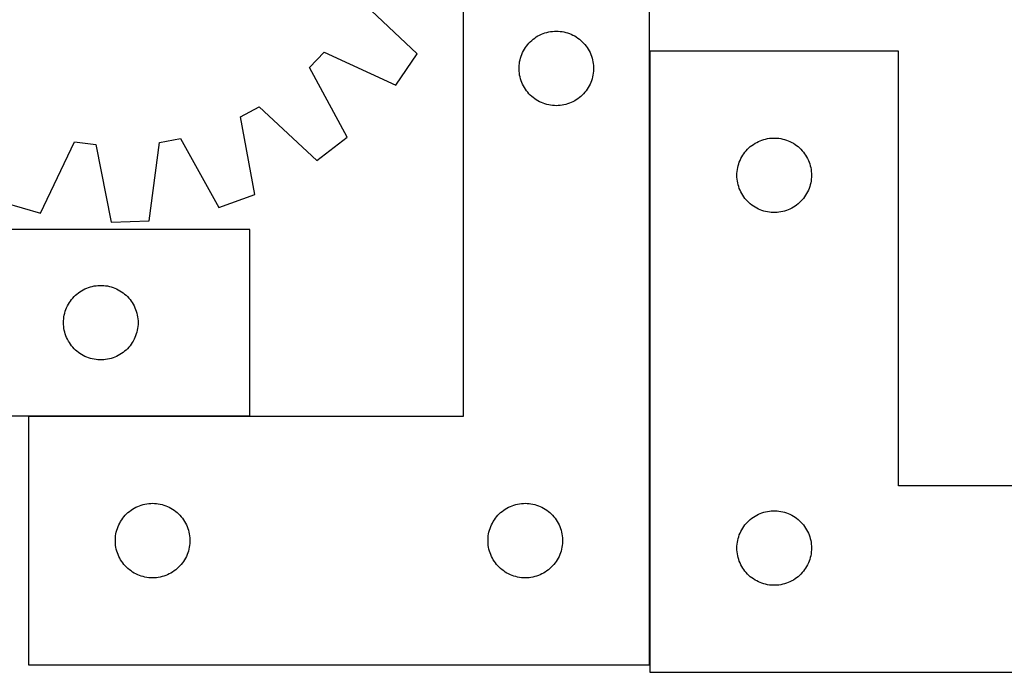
# Model space of a CAD drawing. Header units: millimetres. Extents: x 7 to 1493, y 7 to 470.
# Tile 2 of 6: x 314 to 710, y 7 to 269. Entities that reach past the tile are written whole.
import ezdxf

# ---------------------------------------------------------------- set-up
doc = ezdxf.new("R2010")
doc.units = ezdxf.units.MM
doc.layers.add('COMMON', color=5, linetype='CONTINUOUS', true_color=0x0000ff)
doc.layers.add('CUT', color=7, linetype='CONTINUOUS', true_color=0x000000)

msp = doc.modelspace()

# ---------------------------------------------------------------- linework, layer by layer
at = {"layer": 'COMMON'}
for p, q in [((567.683007, 9.549572), (567.683007, 256.552064)), ((406.731189, 109.649573), (317.583006, 109.649573))]:
    msp.add_line(p, q, dxfattribs=at)
at = {"layer": 'CUT'}
for p, q in [((492.583006, 309.549572), (492.583006, 109.549572)), ((567.583006, 9.549572), (567.583006, 309.549572)), ((474.083018, 255.482834), (451.048443, 277.354806)), ((520.773864, 261.31137), (521.391689, 261.774998)), ((521.391689, 261.774998), (522.032563, 262.206206)), ((522.032563, 262.206206), (522.694785, 262.603851)), ((522.694785, 262.603851), (523.376599, 262.966879)), ((523.376599, 262.966879), (524.076197, 263.294326)), ((524.076197, 263.294326), (524.791725, 263.585325)), ((524.791725, 263.585325), (525.521283, 263.839103)), ((525.521283, 263.839103), (526.262939, 264.054988)), ((526.262939, 264.054988), (527.014725, 264.232408)), ((527.014725, 264.232408), (527.774647, 264.370891)), ((527.774647, 264.370891), (528.540691, 264.470071)), ((528.540691, 264.470071), (529.310825, 264.529684)), ((529.310825, 264.529684), (530.083006, 264.549572)), ((530.083006, 264.549572), (530.855187, 264.529684)), ((530.855187, 264.529684), (531.625321, 264.470071)), ((531.625321, 264.470071), (532.391364, 264.370891)), ((532.391364, 264.370891), (533.151287, 264.232408)), ((533.151287, 264.232408), (533.903073, 264.054988)), ((533.903073, 264.054988), (534.644728, 263.839103)), ((534.644728, 263.839103), (535.374287, 263.585325)), ((535.374287, 263.585325), (536.089814, 263.294326)), ((536.089814, 263.294326), (536.789413, 262.966879)), ((536.789413, 262.966879), (537.471227, 262.603851)), ((537.471227, 262.603851), (538.133449, 262.206206)), ((538.133449, 262.206206), (538.774322, 261.774998)), ((538.774322, 261.774998), (539.392148, 261.31137)), ((517.223286, 257.271464), (517.637851, 257.923228)), ((517.637851, 257.923228), (518.085417, 258.552787)), ((518.085417, 258.552787), (518.564799, 259.15847)), ((518.564799, 259.15847), (519.074725, 259.738673)), ((519.074725, 259.738673), (519.613844, 260.291855)), ((519.613844, 260.291855), (520.180724, 260.816551)), ((520.180724, 260.816551), (520.773864, 261.31137)), ((539.392148, 261.31137), (539.985288, 260.816551)), ((539.985288, 260.816551), (540.552168, 260.291855)), ((540.552168, 260.291855), (541.091286, 259.738673)), ((541.091286, 259.738673), (541.601213, 259.15847)), ((541.601213, 259.15847), (542.080594, 258.552787)), ((542.080594, 258.552787), (542.528161, 257.923228)), ((542.528161, 257.923228), (542.942725, 257.271464)), ((430.749712, 249.873387), (436.619349, 256.123726)), ((436.619349, 256.123726), (465.434583, 242.757461)), ((465.434583, 242.757461), (474.083018, 255.482834)), ((515.48404, 252.994889), (515.680758, 253.741857)), ((515.680758, 253.741857), (515.915667, 254.477708)), ((515.915667, 254.477708), (516.188146, 255.200491)), ((516.188146, 255.200491), (516.497472, 255.908288)), ((516.497472, 255.908288), (516.842824, 256.599224)), ((516.842824, 256.599224), (517.223286, 257.271464)), ((542.942725, 257.271464), (543.323188, 256.599224)), ((543.323188, 256.599224), (543.66854, 255.908288)), ((543.66854, 255.908288), (543.977865, 255.200491)), ((543.977865, 255.200491), (544.250344, 254.477708)), ((544.250344, 254.477708), (544.485254, 253.741857)), ((544.485254, 253.741857), (544.681971, 252.994889)), ((667.783007, 256.552064), (567.783007, 256.552064)), ((567.783007, 256.552064), (567.783007, 6.552064)), ((667.783007, 81.552064), (667.783007, 256.552064)), ((445.898083, 221.953831), (430.749712, 249.873387)), ((515.087979, 249.935791), (515.127743, 250.707204)), ((515.087979, 249.163354), (515.087979, 249.935791)), ((515.127743, 250.707204), (515.207166, 251.475548)), ((515.207166, 251.475548), (515.326037, 252.238784)), ((515.326037, 252.238784), (515.48404, 252.994889)), ((544.681971, 252.994889), (544.839975, 252.238784)), ((544.839975, 252.238784), (544.958846, 251.475548)), ((544.958846, 251.475548), (545.038269, 250.707204)), ((545.038269, 250.707204), (545.078033, 249.935791)), ((545.078033, 249.935791), (545.078033, 249.163354)), ((515.127743, 248.391941), (515.087979, 249.163354)), ((515.207166, 247.623597), (515.127743, 248.391941)), ((515.326037, 246.860361), (515.207166, 247.623597)), ((515.48404, 246.104256), (515.326037, 246.860361)), ((515.680758, 245.357288), (515.48404, 246.104256)), ((544.681971, 246.104256), (544.485254, 245.357288)), ((544.839975, 246.860361), (544.681971, 246.104256)), ((544.958846, 247.623597), (544.839975, 246.860361)), ((545.038269, 248.391941), (544.958846, 247.623597)), ((545.078033, 249.163354), (545.038269, 248.391941)), ((515.915667, 244.621437), (515.680758, 245.357288)), ((516.188146, 243.898654), (515.915667, 244.621437)), ((516.497472, 243.190857), (516.188146, 243.898654)), ((516.842824, 242.499921), (516.497472, 243.190857)), ((517.223286, 241.82768), (516.842824, 242.499921)), ((517.637851, 241.175917), (517.223286, 241.82768)), ((542.942725, 241.82768), (542.528161, 241.175917)), ((543.323188, 242.499921), (542.942725, 241.82768)), ((543.66854, 243.190857), (543.323188, 242.499921)), ((543.977865, 243.898654), (543.66854, 243.190857)), ((544.250344, 244.621437), (543.977865, 243.898654)), ((544.485254, 245.357288), (544.250344, 244.621437)), ((518.085417, 240.546358), (517.637851, 241.175917)), ((518.564799, 239.940675), (518.085417, 240.546358)), ((519.074725, 239.360472), (518.564799, 239.940675)), ((519.613844, 238.80729), (519.074725, 239.360472)), ((520.180724, 238.282594), (519.613844, 238.80729)), ((520.773864, 237.787775), (520.180724, 238.282594)), ((539.985288, 238.282594), (539.392148, 237.787775)), ((540.552168, 238.80729), (539.985288, 238.282594)), ((541.091286, 239.360472), (540.552168, 238.80729)), ((541.601213, 239.940675), (541.091286, 239.360472)), ((542.080594, 240.546358), (541.601213, 239.940675)), ((542.528161, 241.175917), (542.080594, 240.546358)), ((402.952246, 230.009658), (410.466063, 234.140266)), ((410.466063, 234.140266), (433.740576, 212.523796)), ((521.391689, 237.324147), (520.773864, 237.787775)), ((522.032563, 236.892939), (521.391689, 237.324147)), ((522.694785, 236.495294), (522.032563, 236.892939)), ((523.376599, 236.132266), (522.694785, 236.495294)), ((524.076197, 235.804819), (523.376599, 236.132266)), ((524.791725, 235.51382), (524.076197, 235.804819)), ((525.521283, 235.260042), (524.791725, 235.51382)), ((526.262939, 235.044157), (525.521283, 235.260042)), ((527.014725, 234.866737), (526.262939, 235.044157)), ((527.774647, 234.728254), (527.014725, 234.866737)), ((528.540691, 234.629074), (527.774647, 234.728254)), ((529.310825, 234.569461), (528.540691, 234.629074)), ((530.083006, 234.549572), (529.310825, 234.569461)), ((530.855187, 234.569461), (530.083006, 234.549572)), ((531.625321, 234.629074), (530.855187, 234.569461)), ((532.391364, 234.728254), (531.625321, 234.629074)), ((533.151287, 234.866737), (532.391364, 234.728254)), ((533.903073, 235.044157), (533.151287, 234.866737)), ((534.644728, 235.260042), (533.903073, 235.044157)), ((535.374287, 235.51382), (534.644728, 235.260042)), ((536.089814, 235.804819), (535.374287, 235.51382)), ((536.789413, 236.132266), (536.089814, 235.804819)), ((537.471227, 236.495294), (536.789413, 236.132266)), ((538.133449, 236.892939), (537.471227, 236.495294)), ((538.774322, 237.324147), (538.133449, 236.892939)), ((539.392148, 237.787775), (538.774322, 237.324147)), ((408.731586, 198.775478), (402.952246, 230.009658)), ((433.740576, 212.523796), (445.898083, 221.953831)), ((322.52942, 191.310871), (336.212826, 219.976864)), ((336.212826, 219.976864), (344.719542, 218.902086)), ((344.719542, 218.902086), (350.843176, 187.733578)), ((366.221642, 188.216634), (370.377055, 219.708018)), ((370.377055, 219.708018), (378.799548, 221.314563)), ((378.799548, 221.314563), (394.255069, 193.563858)), ((607.593907, 217.560344), (608.174109, 218.07027)), ((608.174109, 218.07027), (608.779793, 218.549652)), ((608.779793, 218.549652), (609.409351, 218.997219)), ((609.409351, 218.997219), (610.061115, 219.411783)), ((610.061115, 219.411783), (610.733356, 219.792246)), ((610.733356, 219.792246), (611.424291, 220.137598)), ((611.424291, 220.137598), (612.132088, 220.446923)), ((612.132088, 220.446923), (612.854871, 220.719402)), ((612.854871, 220.719402), (613.590722, 220.954312)), ((613.590722, 220.954312), (614.337691, 221.151029)), ((614.337691, 221.151029), (615.093795, 221.309033)), ((615.093795, 221.309033), (615.857031, 221.427904)), ((615.857031, 221.427904), (616.625375, 221.507327)), ((616.625375, 221.507327), (617.396788, 221.547091)), ((617.396788, 221.547091), (618.169226, 221.547091)), ((618.169226, 221.547091), (618.940639, 221.507327)), ((618.940639, 221.507327), (619.708982, 221.427904)), ((619.708982, 221.427904), (620.472218, 221.309033)), ((620.472218, 221.309033), (621.228323, 221.151029)), ((621.228323, 221.151029), (621.975291, 220.954312)), ((621.975291, 220.954312), (622.711143, 220.719402)), ((622.711143, 220.719402), (623.433925, 220.446923)), ((623.433925, 220.446923), (624.141723, 220.137598)), ((624.141723, 220.137598), (624.832658, 219.792246)), ((624.832658, 219.792246), (625.504899, 219.411783)), ((625.504899, 219.411783), (626.156663, 218.997219)), ((626.156663, 218.997219), (626.786221, 218.549652)), ((626.786221, 218.549652), (627.391905, 218.07027)), ((627.391905, 218.07027), (627.972107, 217.560344)), ((604.728728, 213.940285), (605.126373, 214.602507)), ((605.126373, 214.602507), (605.557582, 215.24338)), ((605.557582, 215.24338), (606.02121, 215.861206)), ((606.02121, 215.861206), (606.516028, 216.454346)), ((606.516028, 216.454346), (607.040724, 217.021226)), ((607.040724, 217.021226), (607.593907, 217.560344)), ((627.972107, 217.560344), (628.52529, 217.021226)), ((628.52529, 217.021226), (629.049986, 216.454346)), ((629.049986, 216.454346), (629.544804, 215.861206)), ((629.544804, 215.861206), (630.008432, 215.24338)), ((630.008432, 215.24338), (630.43964, 214.602507)), ((630.43964, 214.602507), (630.837285, 213.940285)), ((603.100172, 209.620345), (603.277591, 210.372131)), ((603.277591, 210.372131), (603.493476, 211.113786)), ((603.493476, 211.113786), (603.747255, 211.843345)), ((603.747255, 211.843345), (604.038253, 212.558872)), ((604.038253, 212.558872), (604.365701, 213.258471)), ((604.365701, 213.258471), (604.728728, 213.940285)), ((630.837285, 213.940285), (631.200313, 213.258471)), ((631.200313, 213.258471), (631.52776, 212.558872)), ((631.52776, 212.558872), (631.818759, 211.843345)), ((631.818759, 211.843345), (632.072538, 211.113786)), ((632.072538, 211.113786), (632.288423, 210.372131)), ((632.288423, 210.372131), (632.465842, 209.620345)), ((602.783007, 206.552064), (602.802895, 207.324245)), ((602.802895, 205.779882), (602.783007, 206.552064)), ((602.802895, 207.324245), (602.862509, 208.094379)), ((602.862509, 208.094379), (602.961688, 208.860422)), ((602.961688, 208.860422), (603.100172, 209.620345)), ((632.465842, 209.620345), (632.604325, 208.860422)), ((632.604325, 208.860422), (632.703505, 208.094379)), ((632.703505, 208.094379), (632.763118, 207.324245)), ((632.763118, 207.324245), (632.783007, 206.552064)), ((632.783007, 206.552064), (632.763118, 205.779882)), ((602.862509, 205.009749), (602.802895, 205.779882)), ((602.961688, 204.243705), (602.862509, 205.009749)), ((603.100172, 203.483783), (602.961688, 204.243705)), ((603.277591, 202.731997), (603.100172, 203.483783)), ((603.493476, 201.990341), (603.277591, 202.731997)), ((632.288423, 202.731997), (632.072538, 201.990341)), ((632.465842, 203.483783), (632.288423, 202.731997)), ((632.604325, 204.243705), (632.465842, 203.483783)), ((632.703505, 205.009749), (632.604325, 204.243705)), ((632.763118, 205.779882), (632.703505, 205.009749)), ((394.255069, 193.563858), (408.731586, 198.775478)), ((603.747255, 201.260782), (603.493476, 201.990341)), ((604.038253, 200.545255), (603.747255, 201.260782)), ((604.365701, 199.845657), (604.038253, 200.545255)), ((604.728728, 199.163843), (604.365701, 199.845657)), ((605.126373, 198.501621), (604.728728, 199.163843)), ((605.557582, 197.860747), (605.126373, 198.501621)), ((630.43964, 198.501621), (630.008432, 197.860747)), ((630.837285, 199.163843), (630.43964, 198.501621)), ((631.200313, 199.845657), (630.837285, 199.163843)), ((631.52776, 200.545255), (631.200313, 199.845657)), ((631.818759, 201.260782), (631.52776, 200.545255)), ((632.072538, 201.990341), (631.818759, 201.260782)), ((307.754358, 195.603665), (322.52942, 191.310871)), ((606.02121, 197.242921), (605.557582, 197.860747)), ((606.516028, 196.649782), (606.02121, 197.242921)), ((607.040724, 196.082901), (606.516028, 196.649782)), ((607.593907, 195.543783), (607.040724, 196.082901)), ((608.174109, 195.033857), (607.593907, 195.543783)), ((608.779793, 194.554475), (608.174109, 195.033857)), ((609.409351, 194.106909), (608.779793, 194.554475)), ((626.786221, 194.554475), (626.156663, 194.106909)), ((627.391905, 195.033857), (626.786221, 194.554475)), ((627.972107, 195.543783), (627.391905, 195.033857)), ((628.52529, 196.082901), (627.972107, 195.543783)), ((629.049986, 196.649782), (628.52529, 196.082901)), ((629.544804, 197.242921), (629.049986, 196.649782)), ((630.008432, 197.860747), (629.544804, 197.242921)), ((610.061115, 193.692344), (609.409351, 194.106909)), ((610.733356, 193.311882), (610.061115, 193.692344)), ((611.424291, 192.96653), (610.733356, 193.311882)), ((612.132088, 192.657204), (611.424291, 192.96653)), ((612.854871, 192.384725), (612.132088, 192.657204)), ((613.590722, 192.149816), (612.854871, 192.384725)), ((614.337691, 191.953098), (613.590722, 192.149816)), ((615.093795, 191.795094), (614.337691, 191.953098)), ((615.857031, 191.676224), (615.093795, 191.795094)), ((616.625375, 191.596801), (615.857031, 191.676224)), ((617.396788, 191.557037), (616.625375, 191.596801)), ((618.169226, 191.557037), (617.396788, 191.557037)), ((618.940639, 191.596801), (618.169226, 191.557037)), ((619.708982, 191.676224), (618.940639, 191.596801)), ((620.472218, 191.795094), (619.708982, 191.676224)), ((621.228323, 191.953098), (620.472218, 191.795094)), ((621.975291, 192.149816), (621.228323, 191.953098)), ((622.711143, 192.384725), (621.975291, 192.149816)), ((623.433925, 192.657204), (622.711143, 192.384725)), ((624.141723, 192.96653), (623.433925, 192.657204)), ((624.832658, 193.311882), (624.141723, 192.96653)), ((625.504899, 193.692344), (624.832658, 193.311882)), ((626.156663, 194.106909), (625.504899, 193.692344)), ((350.843176, 187.733578), (366.221642, 188.216634)), ((406.731189, 184.749573), (206.731189, 184.749573)), ((406.731189, 109.749573), (406.731189, 184.749573)), ((336.542089, 158.257854), (337.122291, 158.76778)), ((337.122291, 158.76778), (337.727975, 159.247162)), ((337.727975, 159.247162), (338.357533, 159.694729)), ((338.357533, 159.694729), (339.009297, 160.109293)), ((339.009297, 160.109293), (339.681538, 160.489755)), ((339.681538, 160.489755), (340.372473, 160.835107)), ((340.372473, 160.835107), (341.080271, 161.144433)), ((341.080271, 161.144433), (341.803053, 161.416912)), ((341.803053, 161.416912), (342.538905, 161.651822)), ((342.538905, 161.651822), (343.285873, 161.848539)), ((343.285873, 161.848539), (344.041978, 162.006543)), ((344.041978, 162.006543), (344.805214, 162.125414)), ((344.805214, 162.125414), (345.573557, 162.204836)), ((345.573557, 162.204836), (346.34497, 162.2446)), ((346.34497, 162.2446), (347.117408, 162.2446)), ((347.117408, 162.2446), (347.888821, 162.204836)), ((347.888821, 162.204836), (348.657164, 162.125414)), ((348.657164, 162.125414), (349.4204, 162.006543)), ((349.4204, 162.006543), (350.176505, 161.848539)), ((350.176505, 161.848539), (350.923474, 161.651822)), ((350.923474, 161.651822), (351.659325, 161.416912)), ((351.659325, 161.416912), (352.382107, 161.144433)), ((352.382107, 161.144433), (353.089905, 160.835107)), ((353.089905, 160.835107), (353.78084, 160.489755)), ((353.78084, 160.489755), (354.453081, 160.109293)), ((354.453081, 160.109293), (355.104845, 159.694729)), ((355.104845, 159.694729), (355.734403, 159.247162)), ((355.734403, 159.247162), (356.340087, 158.76778)), ((356.340087, 158.76778), (356.920289, 158.257854)), ((333.313883, 153.95598), (333.67691, 154.637794)), ((333.67691, 154.637794), (334.074556, 155.300016)), ((334.074556, 155.300016), (334.505764, 155.94089)), ((334.505764, 155.94089), (334.969392, 156.558716)), ((334.969392, 156.558716), (335.46421, 157.151855)), ((335.46421, 157.151855), (335.988906, 157.718736)), ((335.988906, 157.718736), (336.542089, 158.257854)), ((356.920289, 158.257854), (357.473472, 157.718736)), ((357.473472, 157.718736), (357.998168, 157.151855)), ((357.998168, 157.151855), (358.492986, 156.558716)), ((358.492986, 156.558716), (358.956614, 155.94089)), ((358.956614, 155.94089), (359.387822, 155.300016)), ((359.387822, 155.300016), (359.785468, 154.637794)), ((359.785468, 154.637794), (360.148495, 153.95598)), ((332.048354, 150.317854), (332.225773, 151.06964)), ((332.225773, 151.06964), (332.441658, 151.811296)), ((332.441658, 151.811296), (332.695437, 152.540855)), ((332.695437, 152.540855), (332.986436, 153.256382)), ((332.986436, 153.256382), (333.313883, 153.95598)), ((360.148495, 153.95598), (360.475943, 153.256382)), ((360.475943, 153.256382), (360.766941, 152.540855)), ((360.766941, 152.540855), (361.02072, 151.811296)), ((361.02072, 151.811296), (361.236605, 151.06964)), ((361.236605, 151.06964), (361.414024, 150.317854)), ((331.731189, 147.249573), (331.751078, 148.021755)), ((331.751078, 146.477392), (331.731189, 147.249573)), ((331.751078, 148.021755), (331.810691, 148.791888)), ((331.810691, 148.791888), (331.909871, 149.557932)), ((331.909871, 149.557932), (332.048354, 150.317854)), ((361.414024, 150.317854), (361.552508, 149.557932)), ((361.552508, 149.557932), (361.651687, 148.791888)), ((361.651687, 148.791888), (361.7113, 148.021755)), ((361.7113, 148.021755), (361.731189, 147.249573)), ((361.731189, 147.249573), (361.7113, 146.477392)), ((331.810691, 145.707259), (331.751078, 146.477392)), ((331.909871, 144.941215), (331.810691, 145.707259)), ((332.048354, 144.181292), (331.909871, 144.941215)), ((332.225773, 143.429507), (332.048354, 144.181292)), ((332.441658, 142.687851), (332.225773, 143.429507)), ((332.695437, 141.958292), (332.441658, 142.687851)), ((361.02072, 142.687851), (360.766941, 141.958292)), ((361.236605, 143.429507), (361.02072, 142.687851)), ((361.414024, 144.181292), (361.236605, 143.429507)), ((361.552508, 144.941215), (361.414024, 144.181292)), ((361.651687, 145.707259), (361.552508, 144.941215)), ((361.7113, 146.477392), (361.651687, 145.707259)), ((332.986436, 141.242765), (332.695437, 141.958292)), ((333.313883, 140.543167), (332.986436, 141.242765)), ((333.67691, 139.861352), (333.313883, 140.543167)), ((334.074556, 139.199131), (333.67691, 139.861352)), ((334.505764, 138.558257), (334.074556, 139.199131)), ((359.387822, 139.199131), (358.956614, 138.558257)), ((359.785468, 139.861352), (359.387822, 139.199131)), ((360.148495, 140.543167), (359.785468, 139.861352)), ((360.475943, 141.242765), (360.148495, 140.543167)), ((360.766941, 141.958292), (360.475943, 141.242765)), ((334.969392, 137.940431), (334.505764, 138.558257)), ((335.46421, 137.347292), (334.969392, 137.940431)), ((335.988906, 136.780411), (335.46421, 137.347292)), ((336.542089, 136.241293), (335.988906, 136.780411)), ((337.122291, 135.731367), (336.542089, 136.241293)), ((337.727975, 135.251985), (337.122291, 135.731367)), ((338.357533, 134.804418), (337.727975, 135.251985)), ((339.009297, 134.389854), (338.357533, 134.804418)), ((355.104845, 134.804418), (354.453081, 134.389854)), ((355.734403, 135.251985), (355.104845, 134.804418)), ((356.340087, 135.731367), (355.734403, 135.251985)), ((356.920289, 136.241293), (356.340087, 135.731367)), ((357.473472, 136.780411), (356.920289, 136.241293)), ((357.998168, 137.347292), (357.473472, 136.780411)), ((358.492986, 137.940431), (357.998168, 137.347292)), ((358.956614, 138.558257), (358.492986, 137.940431)), ((339.681538, 134.009391), (339.009297, 134.389854)), ((340.372473, 133.66404), (339.681538, 134.009391)), ((341.080271, 133.354714), (340.372473, 133.66404)), ((341.803053, 133.082235), (341.080271, 133.354714)), ((342.538905, 132.847325), (341.803053, 133.082235)), ((343.285873, 132.650608), (342.538905, 132.847325)), ((344.041978, 132.492604), (343.285873, 132.650608)), ((344.805214, 132.373733), (344.041978, 132.492604)), ((345.573557, 132.294311), (344.805214, 132.373733)), ((346.34497, 132.254546), (345.573557, 132.294311)), ((347.117408, 132.254546), (346.34497, 132.254546)), ((347.888821, 132.294311), (347.117408, 132.254546)), ((348.657164, 132.373733), (347.888821, 132.294311)), ((349.4204, 132.492604), (348.657164, 132.373733)), ((350.176505, 132.650608), (349.4204, 132.492604)), ((350.923474, 132.847325), (350.176505, 132.650608)), ((351.659325, 133.082235), (350.923474, 132.847325)), ((352.382107, 133.354714), (351.659325, 133.082235)), ((353.089905, 133.66404), (352.382107, 133.354714)), ((353.78084, 134.009391), (353.089905, 133.66404)), ((354.453081, 134.389854), (353.78084, 134.009391)), ((106.731189, 109.749573), (406.731189, 109.749573)), ((492.583006, 109.549572), (317.583006, 109.549572)), ((317.583006, 109.549572), (317.583006, 9.549572)), ((867.783007, 81.552064), (667.783007, 81.552064)), ((358.273864, 71.31137), (358.891689, 71.774998)), ((358.891689, 71.774998), (359.532563, 72.206206)), ((359.532563, 72.206206), (360.194785, 72.603851)), ((360.194785, 72.603851), (360.876599, 72.966879)), ((360.876599, 72.966879), (361.576197, 73.294326)), ((361.576197, 73.294326), (362.291725, 73.585325)), ((362.291725, 73.585325), (363.021283, 73.839103)), ((363.021283, 73.839103), (363.762939, 74.054988)), ((363.762939, 74.054988), (364.514725, 74.232408)), ((364.514725, 74.232408), (365.274647, 74.370891)), ((365.274647, 74.370891), (366.040691, 74.470071)), ((366.040691, 74.470071), (366.810825, 74.529684)), ((366.810825, 74.529684), (367.583006, 74.549572)), ((367.583006, 74.549572), (368.355187, 74.529684)), ((368.355187, 74.529684), (369.125321, 74.470071)), ((369.125321, 74.470071), (369.891364, 74.370891)), ((369.891364, 74.370891), (370.651287, 74.232408)), ((370.651287, 74.232408), (371.403073, 74.054988)), ((371.403073, 74.054988), (372.144728, 73.839103)), ((372.144728, 73.839103), (372.874287, 73.585325)), ((372.874287, 73.585325), (373.589814, 73.294326)), ((373.589814, 73.294326), (374.289413, 72.966879)), ((374.289413, 72.966879), (374.971227, 72.603851)), ((374.971227, 72.603851), (375.633449, 72.206206)), ((375.633449, 72.206206), (376.274322, 71.774998)), ((376.274322, 71.774998), (376.892148, 71.31137)), ((508.273864, 71.31137), (508.891689, 71.774998)), ((508.891689, 71.774998), (509.532563, 72.206206)), ((509.532563, 72.206206), (510.194785, 72.603851)), ((510.194785, 72.603851), (510.876599, 72.966879)), ((510.876599, 72.966879), (511.576197, 73.294326)), ((511.576197, 73.294326), (512.291725, 73.585325)), ((512.291725, 73.585325), (513.021283, 73.839103)), ((513.021283, 73.839103), (513.762939, 74.054988)), ((513.762939, 74.054988), (514.514725, 74.232408)), ((514.514725, 74.232408), (515.274647, 74.370891)), ((515.274647, 74.370891), (516.040691, 74.470071)), ((516.040691, 74.470071), (516.810825, 74.529684)), ((516.810825, 74.529684), (517.583006, 74.549572)), ((517.583006, 74.549572), (518.355187, 74.529684)), ((518.355187, 74.529684), (519.125321, 74.470071)), ((519.125321, 74.470071), (519.891364, 74.370891)), ((519.891364, 74.370891), (520.651287, 74.232408)), ((520.651287, 74.232408), (521.403073, 74.054988)), ((521.403073, 74.054988), (522.144728, 73.839103)), ((522.144728, 73.839103), (522.874287, 73.585325)), ((522.874287, 73.585325), (523.589814, 73.294326)), ((523.589814, 73.294326), (524.289413, 72.966879)), ((524.289413, 72.966879), (524.971227, 72.603851)), ((524.971227, 72.603851), (525.633449, 72.206206)), ((525.633449, 72.206206), (526.274322, 71.774998)), ((526.274322, 71.774998), (526.892148, 71.31137)), ((615.093795, 71.309033), (615.857031, 71.427904)), ((615.857031, 71.427904), (616.625375, 71.507327)), ((616.625375, 71.507327), (617.396788, 71.547091)), ((617.396788, 71.547091), (618.169226, 71.547091)), ((618.169226, 71.547091), (618.940639, 71.507327)), ((618.940639, 71.507327), (619.708982, 71.427904)), ((619.708982, 71.427904), (620.472218, 71.309033)), ((354.723286, 67.271464), (355.137851, 67.923228)), ((355.137851, 67.923228), (355.585417, 68.552787)), ((355.585417, 68.552787), (356.064799, 69.15847)), ((356.064799, 69.15847), (356.574725, 69.738673)), ((356.574725, 69.738673), (357.113844, 70.291855)), ((357.113844, 70.291855), (357.680724, 70.816551)), ((357.680724, 70.816551), (358.273864, 71.31137)), ((376.892148, 71.31137), (377.485288, 70.816551)), ((377.485288, 70.816551), (378.052168, 70.291855)), ((378.052168, 70.291855), (378.591286, 69.738673)), ((378.591286, 69.738673), (379.101213, 69.15847)), ((379.101213, 69.15847), (379.580594, 68.552787)), ((379.580594, 68.552787), (380.028161, 67.923228)), ((380.028161, 67.923228), (380.442725, 67.271464)), ((504.723286, 67.271464), (505.137851, 67.923228)), ((505.137851, 67.923228), (505.585417, 68.552787)), ((505.585417, 68.552787), (506.064799, 69.15847)), ((506.064799, 69.15847), (506.574725, 69.738673)), ((506.574725, 69.738673), (507.113844, 70.291855)), ((507.113844, 70.291855), (507.680724, 70.816551)), ((507.680724, 70.816551), (508.273864, 71.31137)), ((526.892148, 71.31137), (527.485288, 70.816551)), ((527.485288, 70.816551), (528.052168, 70.291855)), ((528.052168, 70.291855), (528.591286, 69.738673)), ((528.591286, 69.738673), (529.101213, 69.15847)), ((529.101213, 69.15847), (529.580594, 68.552787)), ((529.580594, 68.552787), (530.028161, 67.923228)), ((530.028161, 67.923228), (530.442725, 67.271464)), ((607.040724, 67.021226), (607.593907, 67.560344)), ((607.593907, 67.560344), (608.174109, 68.07027)), ((608.174109, 68.07027), (608.779793, 68.549652)), ((608.779793, 68.549652), (609.409351, 68.997219)), ((609.409351, 68.997219), (610.061115, 69.411783)), ((610.061115, 69.411783), (610.733356, 69.792246)), ((610.733356, 69.792246), (611.424291, 70.137598)), ((611.424291, 70.137598), (612.132088, 70.446923)), ((612.132088, 70.446923), (612.854871, 70.719402)), ((612.854871, 70.719402), (613.590722, 70.954312)), ((613.590722, 70.954312), (614.337691, 71.151029)), ((614.337691, 71.151029), (615.093795, 71.309033)), ((620.472218, 71.309033), (621.228323, 71.151029)), ((621.228323, 71.151029), (621.975291, 70.954312)), ((621.975291, 70.954312), (622.711143, 70.719402)), ((622.711143, 70.719402), (623.433925, 70.446923)), ((623.433925, 70.446923), (624.141723, 70.137598)), ((624.141723, 70.137598), (624.832658, 69.792246)), ((624.832658, 69.792246), (625.504899, 69.411783)), ((625.504899, 69.411783), (626.156663, 68.997219)), ((626.156663, 68.997219), (626.786221, 68.549652)), ((626.786221, 68.549652), (627.391905, 68.07027)), ((627.391905, 68.07027), (627.972107, 67.560344)), ((627.972107, 67.560344), (628.52529, 67.021226)), ((352.98404, 62.994889), (353.180758, 63.741857)), ((353.180758, 63.741857), (353.415667, 64.477708)), ((353.415667, 64.477708), (353.688146, 65.200491)), ((353.688146, 65.200491), (353.997472, 65.908288)), ((353.997472, 65.908288), (354.342824, 66.599224)), ((354.342824, 66.599224), (354.723286, 67.271464)), ((380.442725, 67.271464), (380.823188, 66.599224)), ((380.823188, 66.599224), (381.16854, 65.908288)), ((381.16854, 65.908288), (381.477865, 65.200491)), ((381.477865, 65.200491), (381.750344, 64.477708)), ((381.750344, 64.477708), (381.985254, 63.741857)), ((381.985254, 63.741857), (382.181971, 62.994889)), ((502.98404, 62.994889), (503.180758, 63.741857)), ((503.180758, 63.741857), (503.415667, 64.477708)), ((503.415667, 64.477708), (503.688146, 65.200491)), ((503.688146, 65.200491), (503.997472, 65.908288)), ((503.997472, 65.908288), (504.342824, 66.599224)), ((504.342824, 66.599224), (504.723286, 67.271464)), ((530.442725, 67.271464), (530.823188, 66.599224)), ((530.823188, 66.599224), (531.16854, 65.908288)), ((531.16854, 65.908288), (531.477865, 65.200491)), ((531.477865, 65.200491), (531.750344, 64.477708)), ((531.750344, 64.477708), (531.985254, 63.741857)), ((531.985254, 63.741857), (532.181971, 62.994889)), ((604.365701, 63.258471), (604.728728, 63.940285)), ((604.728728, 63.940285), (605.126373, 64.602507)), ((605.126373, 64.602507), (605.557582, 65.24338)), ((605.557582, 65.24338), (606.02121, 65.861206)), ((606.02121, 65.861206), (606.516028, 66.454346)), ((606.516028, 66.454346), (607.040724, 67.021226)), ((628.52529, 67.021226), (629.049986, 66.454346)), ((629.049986, 66.454346), (629.544804, 65.861206)), ((629.544804, 65.861206), (630.008432, 65.24338)), ((630.008432, 65.24338), (630.43964, 64.602507)), ((630.43964, 64.602507), (630.837285, 63.940285)), ((630.837285, 63.940285), (631.200313, 63.258471)), ((352.587979, 59.935791), (352.627743, 60.707204)), ((352.587979, 59.163354), (352.587979, 59.935791)), ((352.627743, 60.707204), (352.707166, 61.475548)), ((352.707166, 61.475548), (352.826037, 62.238784)), ((352.826037, 62.238784), (352.98404, 62.994889)), ((382.181971, 62.994889), (382.339975, 62.238784)), ((382.339975, 62.238784), (382.458846, 61.475548)), ((382.458846, 61.475548), (382.538269, 60.707204)), ((382.538269, 60.707204), (382.578033, 59.935791)), ((382.578033, 59.935791), (382.578033, 59.163354)), ((502.587979, 59.935791), (502.627743, 60.707204)), ((502.587979, 59.163354), (502.587979, 59.935791)), ((502.627743, 60.707204), (502.707166, 61.475548)), ((502.707166, 61.475548), (502.826037, 62.238784)), ((502.826037, 62.238784), (502.98404, 62.994889)), ((532.181971, 62.994889), (532.339975, 62.238784)), ((532.339975, 62.238784), (532.458846, 61.475548)), ((532.458846, 61.475548), (532.538269, 60.707204)), ((532.538269, 60.707204), (532.578033, 59.935791)), ((532.578033, 59.935791), (532.578033, 59.163354)), ((602.961688, 58.860422), (603.100172, 59.620345)), ((603.100172, 59.620345), (603.277591, 60.372131)), ((603.277591, 60.372131), (603.493476, 61.113786)), ((603.493476, 61.113786), (603.747255, 61.843345)), ((603.747255, 61.843345), (604.038253, 62.558872)), ((604.038253, 62.558872), (604.365701, 63.258471)), ((631.200313, 63.258471), (631.52776, 62.558872)), ((631.52776, 62.558872), (631.818759, 61.843345)), ((631.818759, 61.843345), (632.072538, 61.113786)), ((632.072538, 61.113786), (632.288423, 60.372131)), ((632.288423, 60.372131), (632.465842, 59.620345)), ((632.465842, 59.620345), (632.604325, 58.860422)), ((352.627743, 58.391941), (352.587979, 59.163354)), ((352.707166, 57.623597), (352.627743, 58.391941)), ((352.826037, 56.860361), (352.707166, 57.623597)), ((352.98404, 56.104256), (352.826037, 56.860361)), ((353.180758, 55.357288), (352.98404, 56.104256)), ((382.181971, 56.104256), (381.985254, 55.357288)), ((382.339975, 56.860361), (382.181971, 56.104256)), ((382.458846, 57.623597), (382.339975, 56.860361)), ((382.538269, 58.391941), (382.458846, 57.623597)), ((382.578033, 59.163354), (382.538269, 58.391941)), ((502.627743, 58.391941), (502.587979, 59.163354)), ((502.707166, 57.623597), (502.627743, 58.391941)), ((502.826037, 56.860361), (502.707166, 57.623597)), ((502.98404, 56.104256), (502.826037, 56.860361)), ((503.180758, 55.357288), (502.98404, 56.104256)), ((532.181971, 56.104256), (531.985254, 55.357288)), ((532.339975, 56.860361), (532.181971, 56.104256)), ((532.458846, 57.623597), (532.339975, 56.860361)), ((532.538269, 58.391941), (532.458846, 57.623597)), ((532.578033, 59.163354), (532.538269, 58.391941)), ((602.783007, 56.552064), (602.802895, 57.324245)), ((602.802895, 55.779882), (602.783007, 56.552064)), ((602.802895, 57.324245), (602.862509, 58.094379)), ((602.862509, 55.009749), (602.802895, 55.779882)), ((602.862509, 58.094379), (602.961688, 58.860422)), ((632.604325, 58.860422), (632.703505, 58.094379)), ((632.703505, 58.094379), (632.763118, 57.324245)), ((632.763118, 55.779882), (632.703505, 55.009749)), ((632.763118, 57.324245), (632.783007, 56.552064)), ((632.783007, 56.552064), (632.763118, 55.779882)), ((353.415667, 54.621437), (353.180758, 55.357288)), ((353.688146, 53.898654), (353.415667, 54.621437)), ((353.997472, 53.190857), (353.688146, 53.898654)), ((354.342824, 52.499921), (353.997472, 53.190857)), ((354.723286, 51.82768), (354.342824, 52.499921)), ((355.137851, 51.175917), (354.723286, 51.82768)), ((380.442725, 51.82768), (380.028161, 51.175917)), ((380.823188, 52.499921), (380.442725, 51.82768)), ((381.16854, 53.190857), (380.823188, 52.499921)), ((381.477865, 53.898654), (381.16854, 53.190857)), ((381.750344, 54.621437), (381.477865, 53.898654)), ((381.985254, 55.357288), (381.750344, 54.621437)), ((503.415667, 54.621437), (503.180758, 55.357288)), ((503.688146, 53.898654), (503.415667, 54.621437)), ((503.997472, 53.190857), (503.688146, 53.898654)), ((504.342824, 52.499921), (503.997472, 53.190857)), ((504.723286, 51.82768), (504.342824, 52.499921)), ((505.137851, 51.175917), (504.723286, 51.82768)), ((530.442725, 51.82768), (530.028161, 51.175917)), ((530.823188, 52.499921), (530.442725, 51.82768)), ((531.16854, 53.190857), (530.823188, 52.499921)), ((531.477865, 53.898654), (531.16854, 53.190857)), ((531.750344, 54.621437), (531.477865, 53.898654)), ((531.985254, 55.357288), (531.750344, 54.621437)), ((602.961688, 54.243705), (602.862509, 55.009749)), ((603.100172, 53.483783), (602.961688, 54.243705)), ((603.277591, 52.731997), (603.100172, 53.483783)), ((603.493476, 51.990341), (603.277591, 52.731997)), ((603.747255, 51.260782), (603.493476, 51.990341)), ((632.072538, 51.990341), (631.818759, 51.260782)), ((632.288423, 52.731997), (632.072538, 51.990341)), ((632.465842, 53.483783), (632.288423, 52.731997)), ((632.604325, 54.243705), (632.465842, 53.483783)), ((632.703505, 55.009749), (632.604325, 54.243705)), ((355.585417, 50.546358), (355.137851, 51.175917)), ((356.064799, 49.940675), (355.585417, 50.546358)), ((356.574725, 49.360472), (356.064799, 49.940675)), ((357.113844, 48.80729), (356.574725, 49.360472)), ((357.680724, 48.282594), (357.113844, 48.80729)), ((358.273864, 47.787775), (357.680724, 48.282594)), ((358.891689, 47.324147), (358.273864, 47.787775)), ((376.892148, 47.787775), (376.274322, 47.324147)), ((377.485288, 48.282594), (376.892148, 47.787775)), ((378.052168, 48.80729), (377.485288, 48.282594)), ((378.591286, 49.360472), (378.052168, 48.80729)), ((379.101213, 49.940675), (378.591286, 49.360472)), ((379.580594, 50.546358), (379.101213, 49.940675)), ((380.028161, 51.175917), (379.580594, 50.546358)), ((505.585417, 50.546358), (505.137851, 51.175917)), ((506.064799, 49.940675), (505.585417, 50.546358)), ((506.574725, 49.360472), (506.064799, 49.940675)), ((507.113844, 48.80729), (506.574725, 49.360472)), ((507.680724, 48.282594), (507.113844, 48.80729)), ((508.273864, 47.787775), (507.680724, 48.282594)), ((508.891689, 47.324147), (508.273864, 47.787775)), ((526.892148, 47.787775), (526.274322, 47.324147)), ((527.485288, 48.282594), (526.892148, 47.787775)), ((528.052168, 48.80729), (527.485288, 48.282594)), ((528.591286, 49.360472), (528.052168, 48.80729)), ((529.101213, 49.940675), (528.591286, 49.360472)), ((529.580594, 50.546358), (529.101213, 49.940675)), ((530.028161, 51.175917), (529.580594, 50.546358)), ((604.038253, 50.545255), (603.747255, 51.260782)), ((604.365701, 49.845657), (604.038253, 50.545255)), ((604.728728, 49.163843), (604.365701, 49.845657)), ((605.126373, 48.501621), (604.728728, 49.163843)), ((605.557582, 47.860747), (605.126373, 48.501621)), ((606.02121, 47.242921), (605.557582, 47.860747)), ((630.008432, 47.860747), (629.544804, 47.242921)), ((630.43964, 48.501621), (630.008432, 47.860747)), ((630.837285, 49.163843), (630.43964, 48.501621)), ((631.200313, 49.845657), (630.837285, 49.163843)), ((631.52776, 50.545255), (631.200313, 49.845657)), ((631.818759, 51.260782), (631.52776, 50.545255)), ((359.532563, 46.892939), (358.891689, 47.324147)), ((360.194785, 46.495294), (359.532563, 46.892939)), ((360.876599, 46.132266), (360.194785, 46.495294)), ((361.576197, 45.804819), (360.876599, 46.132266)), ((362.291725, 45.51382), (361.576197, 45.804819)), ((363.021283, 45.260042), (362.291725, 45.51382)), ((363.762939, 45.044157), (363.021283, 45.260042)), ((364.514725, 44.866737), (363.762939, 45.044157)), ((365.274647, 44.728254), (364.514725, 44.866737)), ((366.040691, 44.629074), (365.274647, 44.728254)), ((366.810825, 44.569461), (366.040691, 44.629074)), ((367.583006, 44.549572), (366.810825, 44.569461)), ((368.355187, 44.569461), (367.583006, 44.549572)), ((369.125321, 44.629074), (368.355187, 44.569461)), ((369.891364, 44.728254), (369.125321, 44.629074)), ((370.651287, 44.866737), (369.891364, 44.728254)), ((371.403073, 45.044157), (370.651287, 44.866737)), ((372.144728, 45.260042), (371.403073, 45.044157)), ((372.874287, 45.51382), (372.144728, 45.260042)), ((373.589814, 45.804819), (372.874287, 45.51382)), ((374.289413, 46.132266), (373.589814, 45.804819)), ((374.971227, 46.495294), (374.289413, 46.132266)), ((375.633449, 46.892939), (374.971227, 46.495294)), ((376.274322, 47.324147), (375.633449, 46.892939)), ((509.532563, 46.892939), (508.891689, 47.324147)), ((510.194785, 46.495294), (509.532563, 46.892939)), ((510.876599, 46.132266), (510.194785, 46.495294)), ((511.576197, 45.804819), (510.876599, 46.132266)), ((512.291725, 45.51382), (511.576197, 45.804819)), ((513.021283, 45.260042), (512.291725, 45.51382)), ((513.762939, 45.044157), (513.021283, 45.260042)), ((514.514725, 44.866737), (513.762939, 45.044157)), ((515.274647, 44.728254), (514.514725, 44.866737)), ((516.040691, 44.629074), (515.274647, 44.728254)), ((516.810825, 44.569461), (516.040691, 44.629074)), ((517.583006, 44.549572), (516.810825, 44.569461)), ((518.355187, 44.569461), (517.583006, 44.549572)), ((519.125321, 44.629074), (518.355187, 44.569461)), ((519.891364, 44.728254), (519.125321, 44.629074)), ((520.651287, 44.866737), (519.891364, 44.728254)), ((521.403073, 45.044157), (520.651287, 44.866737)), ((522.144728, 45.260042), (521.403073, 45.044157)), ((522.874287, 45.51382), (522.144728, 45.260042)), ((523.589814, 45.804819), (522.874287, 45.51382)), ((524.289413, 46.132266), (523.589814, 45.804819)), ((524.971227, 46.495294), (524.289413, 46.132266)), ((525.633449, 46.892939), (524.971227, 46.495294)), ((526.274322, 47.324147), (525.633449, 46.892939)), ((606.516028, 46.649782), (606.02121, 47.242921)), ((607.040724, 46.082901), (606.516028, 46.649782)), ((607.593907, 45.543783), (607.040724, 46.082901)), ((608.174109, 45.033857), (607.593907, 45.543783)), ((608.779793, 44.554475), (608.174109, 45.033857)), ((609.409351, 44.106909), (608.779793, 44.554475)), ((610.061115, 43.692344), (609.409351, 44.106909)), ((610.733356, 43.311882), (610.061115, 43.692344)), ((625.504899, 43.692344), (624.832658, 43.311882)), ((626.156663, 44.106909), (625.504899, 43.692344)), ((626.786221, 44.554475), (626.156663, 44.106909)), ((627.391905, 45.033857), (626.786221, 44.554475)), ((627.972107, 45.543783), (627.391905, 45.033857)), ((628.52529, 46.082901), (627.972107, 45.543783)), ((629.049986, 46.649782), (628.52529, 46.082901)), ((629.544804, 47.242921), (629.049986, 46.649782)), ((611.424291, 42.96653), (610.733356, 43.311882)), ((612.132088, 42.657204), (611.424291, 42.96653)), ((612.854871, 42.384725), (612.132088, 42.657204)), ((613.590722, 42.149816), (612.854871, 42.384725)), ((614.337691, 41.953098), (613.590722, 42.149816)), ((615.093795, 41.795094), (614.337691, 41.953098)), ((615.857031, 41.676224), (615.093795, 41.795094)), ((616.625375, 41.596801), (615.857031, 41.676224)), ((617.396788, 41.557037), (616.625375, 41.596801)), ((618.169226, 41.557037), (617.396788, 41.557037)), ((618.940639, 41.596801), (618.169226, 41.557037)), ((619.708982, 41.676224), (618.940639, 41.596801)), ((620.472218, 41.795094), (619.708982, 41.676224)), ((621.228323, 41.953098), (620.472218, 41.795094)), ((621.975291, 42.149816), (621.228323, 41.953098)), ((622.711143, 42.384725), (621.975291, 42.149816)), ((623.433925, 42.657204), (622.711143, 42.384725)), ((624.141723, 42.96653), (623.433925, 42.657204)), ((624.832658, 43.311882), (624.141723, 42.96653)), ((317.583006, 9.549572), (567.583006, 9.549572)), ((567.783007, 6.552064), (867.783007, 6.552064))]:
    msp.add_line(p, q, dxfattribs=at)

doc.saveas('drawing.dxf')
